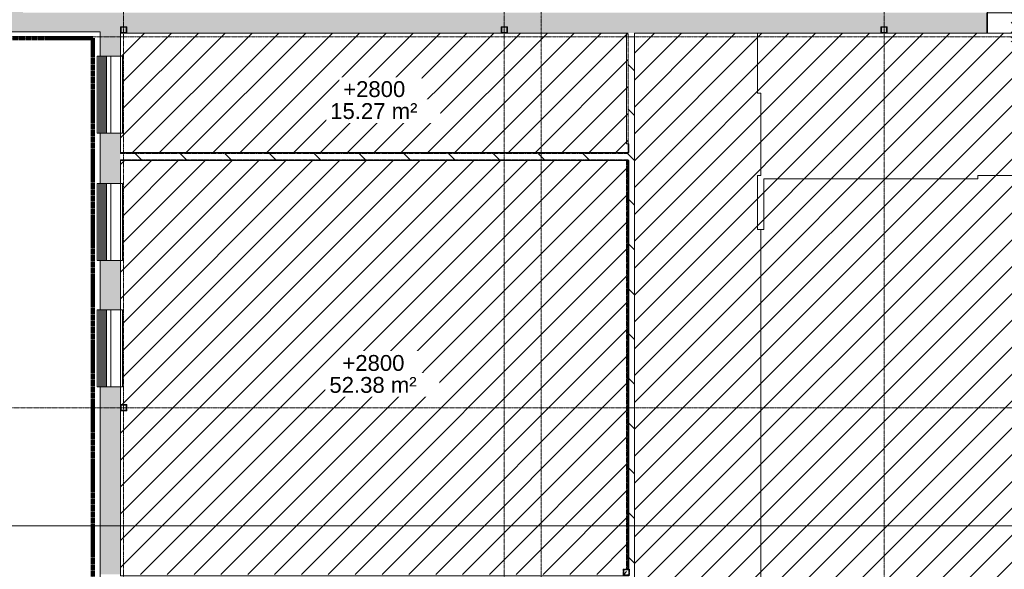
# Model space of a CAD drawing. Header units: millimetres. Extents: x 12885 to 91527, y 4646 to 113492.
# Tile 5 of 10: x 20759 to 36317, y 67719 to 76401. Entities that reach past the tile are written whole.
import ezdxf

# ---------------------------------------------------------------- set-up
doc = ezdxf.new("R2010")
doc.units = ezdxf.units.MM
for name, pattern in [('Afbreeklijn', [9, 5, -2, 0, -2]), ('ARC Dash', [4, 2, -2]), ('ARC Demolished', [7.14375, 4.7625, -2.38125]), ('ARC Grid Line', [22.225, 12.7, -3.175, 3.175, -3.175]), ('ARC Section Line', [17, 10, -3, 0, -1, 0, -3])]:
    doc.linetypes.add(name, pattern=pattern)
for name, color, linetype, lineweight in [('A--A2__Ruwbouw', 8, 'Continuous', 9), ('A--A45__Plafondafwerkingen', 8, 'Continuous', 15), ('A--L$01A__Algemeen', 7, 'Continuous', 9), ('A--L$07A__Stramien', 1, 'Continuous', 13), ('A--L21__Buitenwanden', 3, 'ARC Demolished', 9), ('A--L22__Binnenwanden', 2, 'Continuous', 9), ('A--L28__Hoofddraagconstructies', 3, 'Continuous', 9), ('A--L3__Afbouw', 2, 'Continuous', 9), ('A--L45__Plafondafwerkingen', 1, 'Continuous', 9), ('A--LD30__DetailPenMiddel', 3, 'Continuous', 9), ('A--LR9__AlgVoorz', 7, 'Continuous', 9), ('A--T45__Plafondafwerkingen', 1, 'Continuous', 13)]:
    doc.layers.add(name, color=color, linetype=linetype, lineweight=lineweight)
doc.styles.add('Arial_1', font='arial.ttf', dxfattribs={"height": 250})
pattern_1 = [(135, (0, 0), (-353.5534, -353.5534), [])]
pattern_2 = [(45, (0, 0), (-212.132, 212.132), [])]
pattern_3 = [(315, (-71940.06, 30313.56), (212.132, 212.132), [])]

# ---------------------------------------------------------------- blocks, each defined once
blk = doc.blocks.new('28_11_ARC_stalen_kolom - SHS100x10-2062905-AB-begane grond - Plafond - Slooptekening')
at = {"layer": 'A--L28__Hoofddraagconstructies'}
h = blk.add_hatch(color=9, dxfattribs=at)
h.paths.add_polyline_path([(-50, -50), (50, -50), (50, 50), (-50, 50)])
h.paths.add_polyline_path([(40, -40), (-40, -40), (-40, 40), (40, 40)])
for p, q in [((-50, 50), (50, 50)), ((-50, -50), (-50, 50)), ((40, 40), (-40, 40)), ((-40, 40), (-40, -40)), ((40, -40), (40, 40)), ((50, 50), (50, -50)), ((50, -50), (-50, -50)), ((-40, -40), (40, -40))]:
    blk.add_line(p, q, dxfattribs=at)
blk = doc.blocks.new('28_11_ARC_stalen_kolom - SHS100x10-2062444-AB-begane grond - Plafond - Slooptekening')
at = {"layer": 'A--L28__Hoofddraagconstructies', "color": 240, "linetype": 'ARC Demolished', "lineweight": 20}
for p, q in [((-50, 50), (50, 50)), ((-50, -50), (-50, 50)), ((40, 40), (-40, 40)), ((-40, 40), (-40, -40)), ((40, -40), (40, 40)), ((50, 50), (50, -50)), ((50, -50), (-50, -50)), ((-40, -40), (40, -40))]:
    blk.add_line(p, q, dxfattribs=at)
blk = doc.blocks.new('28_SFO_staal_balk_UNP - UNP180-2062427-AB-begane grond - Plafond - Slooptekening')
at = {"layer": 'A--L28__Hoofddraagconstructies', "linetype": 'ARC Demolished', "lineweight": 15}
h = blk.add_hatch(dxfattribs=at)
h.set_pattern_fill('FP_12', color=20, style=0, pattern_type=2)
h.set_pattern_definition(pattern_3)
h.paths.add_polyline_path([(-4204, -36), (-4204, -51), (2248, -51), (2248, -36), (-3934, -36)])
h = blk.add_hatch(dxfattribs=at)
h.set_pattern_fill('FP_12', color=20, style=0, pattern_type=2)
h.set_pattern_definition(pattern_3)
h.paths.add_polyline_path([(-4204, -36), (-4204, -51), (2248, -51), (2248, -36), (-3934, -36)])
at = {"layer": 'A--L28__Hoofddraagconstructies', "color": 1, "linetype": 'ARC Demolished'}
for p, q in [((-4204, -36), (-4204, -51)), ((-4204, -51), (2248, -51))]:
    blk.add_line(p, q, dxfattribs=at)
blk = doc.blocks.new('28_11_ARC_stalen_kolom - SHS100x10-1707562-AB-begane grond - Plafond - Slooptekening')
at = {"layer": 'A--L28__Hoofddraagconstructies'}
h = blk.add_hatch(color=9, dxfattribs=at)
h.paths.add_polyline_path([(-50, -50), (50, -50), (50, 50), (-50, 50)])
h.paths.add_polyline_path([(-40, -40), (-40, 40), (40, 40), (40, -40)])
for p, q in [((-50, 50), (50, 50)), ((-50, -50), (-50, 50)), ((40, 40), (-40, 40)), ((-40, 40), (-40, -40)), ((40, -40), (40, 40)), ((50, 50), (50, -50)), ((50, -50), (-50, -50)), ((-40, -40), (40, -40))]:
    blk.add_line(p, q, dxfattribs=at)
blk = doc.blocks.new('32_DO_WB_vo Schuifdeur - vo-2245505-AB-begane grond - Plafond - Slooptekening')
at = {"layer": 'A--L3__Afbouw'}
h = blk.add_hatch(color=10, dxfattribs=at)
h.paths.add_polyline_path([(-330, -160), (-320, -160), (-320, 160), (-330, 160)])
h.paths.add_polyline_path([(560, -160), (570, -160), (570, 160), (560, 160)])
blk.add_hatch(color=10, dxfattribs=at).paths.add_polyline_path([(560, 160), (560, 210), (-320, 210), (-320, 160)])
at = {"layer": 'A--L$01A__Algemeen'}
for p, q in [((558, 340), (610, 310)), ((558, 280), (558, 340)), ((120, 197), (52, 158)), ((52, 158), (187, 80)), ((57, 229), (183, 303)), ((57, 303), (183, 229)), ((120, 310), (610, 310)), ((120, 210), (120, 310)), ((120, 303), (120, -297)), ((120, 303), (120, -297)), ((120, 303), (120, -297)), ((610, 310), (558, 280)), ((187, 80), (52, 3)), ((52, 3), (187, -75)), ((187, -75), (52, -153)), ((52, -153), (120, -192)), ((57, -224), (183, -297)), ((57, -297), (183, -224))]:
    blk.add_line(p, q, dxfattribs=at)
at = {"layer": 'A--L3__Afbouw'}
for p, q in [((-330, -160), (-330, 160)), ((-330, 160), (-320, 160)), ((-320, 210), (560, 210)), ((-320, 160), (-320, 210)), ((560, 160), (-320, 160)), ((-320, 160), (-320, -160)), ((560, 210), (560, 160)), ((560, -160), (560, 160)), ((560, 160), (570, 160)), ((570, 160), (570, -160)), ((-320, -160), (-330, -160)), ((-320, -160), (560, -160)), ((570, -160), (560, -160))]:
    blk.add_line(p, q, dxfattribs=at)
at = {"layer": 'A--L3__Afbouw', "linetype": 'ARC Dash', "lineweight": 15}
for p, q in [((560, 160), (560, 210)), ((560, 210), (1490, 210)), ((1490, 160), (560, 160)), ((1490, 210), (1490, 160))]:
    blk.add_line(p, q, dxfattribs=at)
blk = doc.blocks.new('28_11_ARC_stalen_kolom - SHS100x10-1722702-AB-begane grond - Plafond - Slooptekening')
at = {"layer": 'A--L28__Hoofddraagconstructies'}
h = blk.add_hatch(color=9, dxfattribs=at)
h.paths.add_polyline_path([(-50, 50), (-50, -50), (50, -50), (50, 50)])
h.paths.add_polyline_path([(40, 40), (40, -40), (-40, -40), (-40, 40)])
for p, q in [((-50, 50), (-50, -50)), ((50, 50), (-50, 50)), ((-40, 40), (40, 40)), ((-40, -40), (-40, 40)), ((40, 40), (40, -40)), ((50, -50), (50, 50)), ((-50, -50), (50, -50)), ((40, -40), (-40, -40))]:
    blk.add_line(p, q, dxfattribs=at)
blk = doc.blocks.new('31_WI_WB_fixed glass - Ontwerpraam-2070377-AB-begane grond - Plafond - Slooptekening')
at = {"layer": 'A--L3__Afbouw'}
for p, q in [((608, 208), (-608, 208)), ((-608, 208), (-608, 207)), ((-608, 207), (-608, 203)), ((-608, 203), (-608, 195)), ((-608, 195), (-608, 181)), ((-608, 181), (-608, 177)), ((-608, 181), (608, 181)), ((-608, 177), (-608, 153)), ((-608, 177), (608, 177)), ((608, 207), (608, 208)), ((608, 203), (608, 207)), ((608, 195), (608, 203)), ((608, 181), (608, 195)), ((608, 177), (608, 181)), ((608, 153), (608, 177)), ((-608, 153), (-608, 153)), ((-608, 153), (-608, 131)), ((-608, 153), (608, 153)), ((-608, 153), (608, 153)), ((-608, 131), (-608, 128)), ((-608, 131), (608, 131)), ((-608, 128), (-608, 105)), ((-608, 128), (608, 128)), ((-608, 105), (-608, 104)), ((-608, 105), (608, 105)), ((-608, 104), (-608, 83)), ((-608, 104), (608, 104)), ((-608, 83), (-608, 80)), ((-608, 83), (608, 83)), ((-608, 80), (-608, 62)), ((-608, 80), (608, 80)), ((-608, 62), (-608, 60)), ((-608, 62), (608, 62)), ((-608, 60), (-608, -10)), ((-608, 60), (608, 60)), ((608, 131), (608, 153)), ((608, 153), (608, 153)), ((608, 128), (608, 131)), ((608, 105), (608, 128)), ((608, 104), (608, 105)), ((608, 83), (608, 104)), ((608, 80), (608, 83)), ((608, 62), (608, 80)), ((608, 60), (608, 62)), ((608, 60), (608, -10)), ((-608, -10), (608, -10)), ((-608, -10), (-608, -190)), ((608, -10), (-608, -10)), ((608, -190), (608, -10)), ((-608, -190), (608, -190))]:
    blk.add_line(p, q, dxfattribs=at)

msp = doc.modelspace()

# ---------------------------------------------------------------- hatches: boundary and pattern name
at = {"layer": 'A--A2__Ruwbouw'}
h = msp.add_hatch(color=10, dxfattribs=at)
h.paths.add_polyline_path([(20514, 76211), (20814, 76211), (20814, 77401), (20514, 77401), (20514, 77103)])
h.paths.add_polyline_path([(20514, 79401), (20814, 79401), (20814, 86075), (20664, 86065), (20514, 85949), (20514, 81652)])
msp.add_hatch(color=10, dxfattribs=at).paths.add_polyline_path([(22032, 76211), (22032, 76511), (20814, 76511), (20814, 76211), (21762, 76211)])
h = msp.add_hatch(color=10, dxfattribs=at)
h.paths.add_polyline_path([(22352, 67638), (22352, 70602), (22032, 70602), (22032, 67638)])
h.paths.add_polyline_path([(22039, 71818), (22352, 71818), (22352, 72598), (22032, 72598), (22039, 71818)])
h.paths.add_polyline_path([(22039, 73814), (22352, 73814), (22352, 74607), (22032, 74607), (22032, 73814)])
h.paths.add_polyline_path([(22039, 75823), (22352, 75823), (22352, 76511), (22032, 76511), (22039, 75823)])
h = msp.add_hatch(color=10, dxfattribs=at)
h.paths.add_polyline_path([(28367, 76191), (28367, 76291), (28467, 76291), (28467, 76191), (34367, 76191), (34367, 76291), (34467, 76291), (34467, 76191), (36041, 76191), (36041, 76511), (22352, 76511), (22352, 76291), (22452, 76291), (22452, 76191), (27365, 76191)])
h.paths.add_polyline_path([(52573, 76191), (52573, 76511), (51483, 76511), (51483, 76191), (52382, 76191), (52382, 76291), (52482, 76291), (52482, 76191)])
h.paths.add_polyline_path([(36941, 76191), (40367, 76193), (40367, 76291), (40467, 76291), (40467, 76191), (46367, 76196), (46367, 76291), (46467, 76291), (46467, 76191), (50583, 76191), (50583, 76511), (47808, 76511), (47808, 76196), (46708, 76201), (46708, 76511), (36941, 76511), (36941, 76201)])
h.paths.add_polyline_path([(40377, 76201), (40457, 76201), (40457, 76281), (40377, 76281)])
h.paths.add_polyline_path([(22417, 76201), (22442, 76205), (22442, 76281), (22362, 76281), (22362, 76201)])
h.paths.add_polyline_path([(34377, 76201), (34457, 76201), (34457, 76281), (34377, 76281)])
h.paths.add_polyline_path([(28457, 76201), (28457, 76281), (28377, 76281), (28377, 76201)])
h.paths.add_polyline_path([(52472, 76201), (52472, 76281), (52392, 76281), (52392, 76201)])
h.paths.add_polyline_path([(46377, 76201), (46457, 76205), (46457, 76281), (46377, 76281), (46377, 76207)])
at = {"layer": 'A--A2__Ruwbouw', "linetype": 'ARC Demolished'}
h = msp.add_hatch(dxfattribs=at)
h.set_pattern_fill('FP_1', color=21, style=0, pattern_type=2)
h.set_pattern_definition(pattern_1)
h.paths.add_polyline_path([(30374, 67638), (30384, 67638), (30384, 67713), (30374, 67713), (30374, 67643)])
h.paths.add_polyline_path([(30394, 67638), (30474, 67638), (30474, 76191), (30374, 76191), (30374, 67723), (30394, 67723), (30394, 67713)])
h = msp.add_hatch(dxfattribs=at)
h.set_pattern_fill('FP_1', color=21, style=0, pattern_type=2)
h.set_pattern_definition(pattern_1)
h.paths.add_polyline_path([(30374, 67638), (30384, 67638), (30384, 67713), (30374, 67713), (30374, 67643)])
h.paths.add_polyline_path([(30394, 67638), (30474, 67638), (30474, 76191), (30374, 76191), (30374, 67723), (30394, 67723), (30394, 67713)])
h = msp.add_hatch(dxfattribs=at)
h.set_pattern_fill('FP_1', color=21, style=0, pattern_type=2)
h.set_pattern_definition(pattern_1)
h.paths.add_polyline_path([(30374, 74188), (30374, 74288), (22352, 74288), (22352, 74188), (27365, 74188)])
h = msp.add_hatch(dxfattribs=at)
h.set_pattern_fill('FP_1', color=21, style=0, pattern_type=2)
h.set_pattern_definition(pattern_1)
h.paths.add_polyline_path([(30374, 74188), (30374, 74288), (22352, 74288), (22352, 74188), (27365, 74188)])
at = {"layer": 'A--A45__Plafondafwerkingen', "linetype": 'ARC Demolished'}
h = msp.add_hatch(dxfattribs=at)
h.set_pattern_fill('FP_10', color=20, style=0, pattern_type=2)
h.set_pattern_definition(pattern_2)
h.paths.add_polyline_path([(28377, 74288), (30374, 74288), (30374, 76191), (22352, 76191), (22352, 75823), (22382, 75823), (22382, 74607), (22352, 74607), (22352, 74288), (28367, 74288)])
h = msp.add_hatch(dxfattribs=at)
h.set_pattern_fill('FP_10', color=20, style=0, pattern_type=2)
h.set_pattern_definition(pattern_2)
h.paths.add_polyline_path([(28377, 74288), (30374, 74288), (30374, 76191), (22352, 76191), (22352, 75823), (22382, 75823), (22382, 74607), (22352, 74607), (22352, 74288), (28367, 74288)])
h = msp.add_hatch(dxfattribs=at)
h.set_pattern_fill('FP_10', color=20, style=0, pattern_type=2)
h.set_pattern_definition(pattern_2)
h.paths.add_polyline_path([(48826, 64661), (52253, 64661), (52253, 76191), (30474, 76186), (30474, 64661), (46042, 64661)])
h = msp.add_hatch(dxfattribs=at)
h.set_pattern_fill('FP_10', color=20, style=0, pattern_type=2)
h.set_pattern_definition(pattern_2)
h.paths.add_polyline_path([(48826, 64661), (52253, 64661), (52253, 76191), (30474, 76186), (30474, 64661), (46042, 64661)])
h = msp.add_hatch(dxfattribs=at)
h.set_pattern_fill('FP_10', color=20, style=0, pattern_type=2)
h.set_pattern_definition(pattern_2)
h.paths.add_polyline_path([(22552, 67638), (30294, 67638), (30294, 67723), (30349, 67723), (30349, 74188), (22352, 74188), (22352, 73814), (22382, 73814), (22382, 72598), (22352, 72598), (22352, 71818), (22382, 71818), (22382, 70602), (22352, 70602), (22352, 70321), (22452, 70321), (22452, 70221), (22352, 70221), (22352, 67638), (22452, 67638)])
h.paths.add_polyline_path([(30349, 67638), (30349, 67713), (30304, 67713), (30304, 67638), (30322, 67638)])
h.paths.add_polyline_path([(22382, 70231), (22442, 70231), (22442, 70311), (22362, 70311), (22362, 70231)])
h = msp.add_hatch(dxfattribs=at)
h.set_pattern_fill('FP_10', color=20, style=0, pattern_type=2)
h.set_pattern_definition(pattern_2)
h.paths.add_polyline_path([(22552, 67638), (30294, 67638), (30294, 67723), (30349, 67723), (30349, 74188), (22352, 74188), (22352, 73814), (22382, 73814), (22382, 72598), (22352, 72598), (22352, 71818), (22382, 71818), (22382, 70602), (22352, 70602), (22352, 70321), (22452, 70321), (22452, 70221), (22352, 70221), (22352, 67638), (22452, 67638)])
h.paths.add_polyline_path([(30349, 67638), (30349, 67713), (30304, 67713), (30304, 67638), (30322, 67638)])
h.paths.add_polyline_path([(22382, 70231), (22442, 70231), (22442, 70311), (22362, 70311), (22362, 70231)])

# ---------------------------------------------------------------- linework, layer by layer
at = {"layer": 'A--L$01A__Algemeen', "linetype": 'ARC Section Line', "lineweight": 13}
for p, q in [((29001, 41520), (29001, 88852)), ((65934, 68404), (13626, 68404)), ((20039, 68404), (58278, 68404))]:
    msp.add_line(p, q, dxfattribs=at)
at = {"layer": 'A--L$07A__Stramien', "linetype": 'ARC Grid Line'}
for p, q in [((22402, 95687), (22402, 40300)), ((28417, 95687), (28417, 40300)), ((34417, 95687), (34417, 40300)), ((62423, 76131), (17267, 76131)), ((62423, 70271), (17267, 70271))]:
    msp.add_line(p, q, dxfattribs=at)
at = {"layer": 'A--L21__Buitenwanden', "linetype": 'Continuous', "lineweight": 15}
for p, q in [((22032, 76211), (20514, 76211)), ((22032, 75823), (22032, 76211)), ((22352, 76191), (22352, 75823)), ((22032, 73814), (22032, 74607)), ((22352, 74607), (22352, 74288)), ((22352, 74188), (22352, 73814)), ((22032, 71818), (22032, 72598)), ((22352, 72598), (22352, 71818)), ((22032, 61826), (22032, 70602)), ((22352, 70602), (22352, 70321)), ((22352, 70221), (22352, 67638))]:
    msp.add_line(p, q, dxfattribs=at)
at = {"layer": 'A--L22__Binnenwanden', "lineweight": 15}
for p, q in [((36041, 76511), (36041, 76191)), ((28367, 76191), (22452, 76191)), ((30374, 76191), (28467, 76191)), ((34367, 76191), (30474, 76191)), ((36041, 76191), (34467, 76191))]:
    msp.add_line(p, q, dxfattribs=at)
at = {"layer": 'A--L22__Binnenwanden', "color": 241, "linetype": 'ARC Demolished', "lineweight": 20}
for p, q in [((30374, 74288), (30374, 76191)), ((30474, 76191), (30474, 64638)), ((22352, 74288), (30374, 74288)), ((30374, 74188), (22352, 74188)), ((30374, 67723), (30374, 74188))]:
    msp.add_line(p, q, dxfattribs=at)
at = {"layer": 'A--L45__Plafondafwerkingen', "linetype": 'ARC Demolished'}
msp.add_line((30349, 74188), (30349, 67723), dxfattribs=at)
at = {"layer": 'A--LD30__DetailPenMiddel', "linetype": 'Afbreeklijn', "lineweight": 100}
for q in [(20395, 76111), (21913, 58971)]:
    msp.add_line((21913, 76111), q, dxfattribs=at)
at = {"layer": 'A--LR9__AlgVoorz', "flags": 128}
for points in [[(30349, 76191), (22352, 76191), (22352, 74301), (30384, 74301), (30384, 74438), (30349, 74438)], [(22352, 74176), (22352, 67618), (25679, 67618), (25830, 67618), (30384, 67618), (30384, 74176)]]:
    msp.add_lwpolyline(points, close=True, dxfattribs=at)
for points in [[(32470, 66991), (32470, 73088), (32420, 73088), (32420, 73938), (32470, 73938), (32470, 75239), (32420, 75239), (32420, 76191), (30474, 76191), (30474, 74438), (30474, 67618)], [(44887, 66166), (44887, 73801), (44887, 73863), (43934, 73863), (43934, 73926), (42734, 73926), (42734, 73863), (39384, 73863), (39384, 73888), (37199, 73888), (37199, 73088), (37099, 73088), (37099, 73938), (35899, 73938), (35899, 73888), (32520, 73888), (32520, 73088), (32470, 73088), (32470, 66991)]]:
    msp.add_lwpolyline(points, dxfattribs=at)

# ---------------------------------------------------------------- block references
at = {"layer": 'A--L28__Hoofddraagconstructies'}
for name, p in [('28_11_ARC_stalen_kolom - SHS100x10-1707562-AB-begane grond - Plafond - Slooptekening', (22402, 76241)), ('28_11_ARC_stalen_kolom - SHS100x10-2062905-AB-begane grond - Plafond - Slooptekening', (28417, 76241)), ('28_11_ARC_stalen_kolom - SHS100x10-2062905-AB-begane grond - Plafond - Slooptekening', (34417, 76241))]:
    msp.add_blockref(name, p, dxfattribs=at)
at = {"layer": 'A--L28__Hoofddraagconstructies', "color": 1, "linetype": 'ARC Demolished', "rotation": 89.9999999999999}
msp.add_blockref('28_SFO_staal_balk_UNP - UNP180-2062427-AB-begane grond - Plafond - Slooptekening', (30314, 71940), dxfattribs=at)
at = {"layer": 'A--L28__Hoofddraagconstructies', "rotation": 180}
msp.add_blockref('28_11_ARC_stalen_kolom - SHS100x10-1722702-AB-begane grond - Plafond - Slooptekening', (22402, 70271), dxfattribs=at)
at = {"layer": 'A--L28__Hoofddraagconstructies', "color": 1, "linetype": 'ARC Demolished'}
msp.add_blockref('28_11_ARC_stalen_kolom - SHS100x10-2062444-AB-begane grond - Plafond - Slooptekening', (30344, 67673), dxfattribs=at)
at = {"layer": 'A--L3__Afbouw'}
msp.add_blockref('32_DO_WB_vo Schuifdeur - vo-2245505-AB-begane grond - Plafond - Slooptekening', (36371, 76351), dxfattribs=at)
at = {"layer": 'A--L3__Afbouw', "rotation": 89.99999999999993}
for p in [(22192, 75215), (22192, 73206), (22192, 71210)]:
    msp.add_blockref('31_WI_WB_fixed glass - Ontwerpraam-2070377-AB-begane grond - Plafond - Slooptekening', p, dxfattribs=at)

# ---------------------------------------------------------------- next in the draw order: texts
at = {"layer": 'A--T45__Plafondafwerkingen', "char_height": 250, "width": 1675.53, "attachment_point": 1, "style": 'Arial_1', "bg_fill": 3, "box_fill_scale": 1.25, "bg_fill_color": 256, "bg_fill_true_color": 13158600, "bg_fill_transparency": 0}
for s, insert in [('15.27 m²', (25666, 75083)), ('52.38 m²', (25653, 70757))]:
    msp.add_mtext(s, dxfattribs=dict(at, insert=insert))

# ---------------------------------------------------------------- next in the draw order: texts
at = {"layer": 'A--T45__Plafondafwerkingen', "char_height": 250, "width": 1178.48, "attachment_point": 1, "style": 'Arial_1', "bg_fill": 3, "box_fill_scale": 1.25, "bg_fill_color": 256, "bg_fill_true_color": 13158600, "bg_fill_transparency": 0}
for insert in [(25871, 75430), (25858, 71104)]:
    msp.add_mtext('+2800', dxfattribs=dict(at, insert=insert))

doc.saveas('drawing.dxf')
